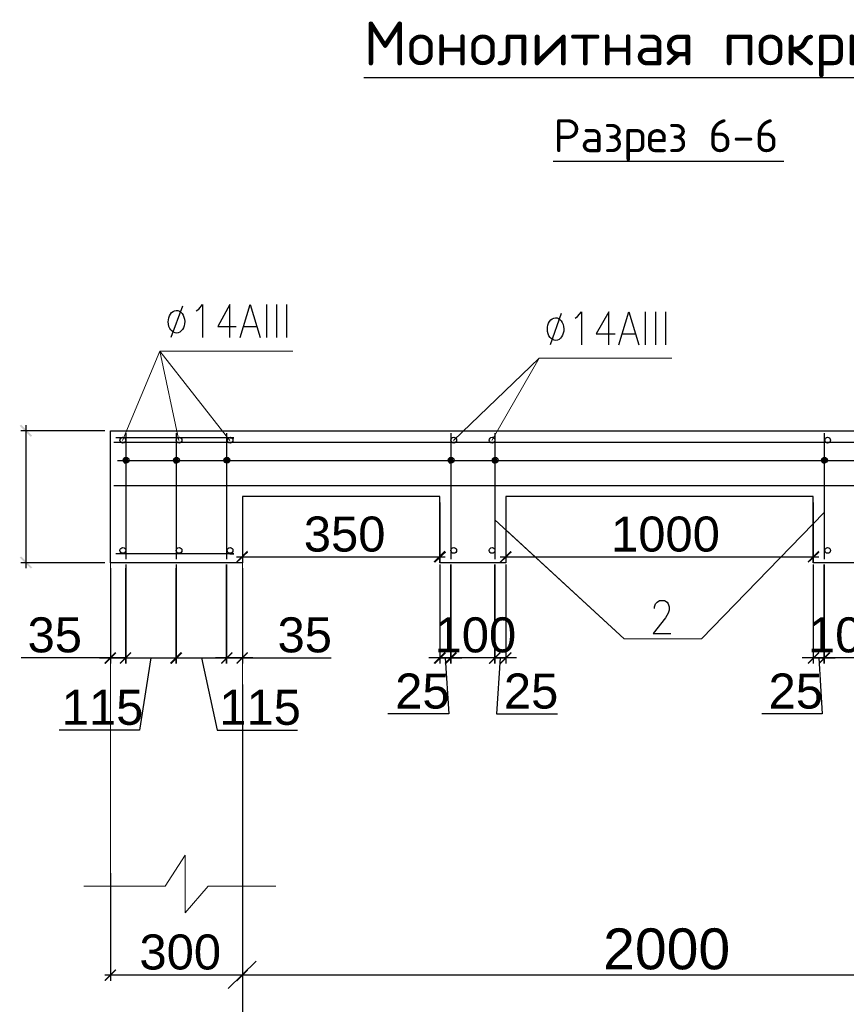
# Model space of a CAD drawing. Header units: millimetres. Extents: x -2765404 to 11272, y -239948 to 1313256.
# Tile 32 of 85: x -113923 to -106398, y -172026 to -163061. Entities that reach past the tile are written whole.
import ezdxf

# ---------------------------------------------------------------- set-up
doc = ezdxf.new("R2010")
doc.units = ezdxf.units.MM
doc.layers.add('PDF _.', color=7, linetype='Continuous', true_color=0x259400)
for name, color, linetype in [('PDF _0', 7, 'Continuous'), ('PDF _SHTAMP', 7, 'Continuous'), ('PDF _размер', 7, 'Continuous'), ('PDF _размеры', 1, 'Continuous'), ('PDF _Текст', 7, 'Continuous')]:
    doc.layers.add(name, color=color, linetype=linetype)
doc.styles.add('PDF Arial', font='arial.ttf')
doc.styles.add('PDF ISOCPEUR', font='isocpeur.ttf')

msp = doc.modelspace()

# ---------------------------------------------------------------- linework, layer by layer
at = {"layer": 'PDF _.', "color": 7, "lineweight": 0}
for points in [[(-112957, -167054.2), (-112971.3, -167054.2), (-112957, -167054.2)], [(-112957, -167097.2), (-112971.3, -167097.2), (-112957, -167097.2)], [(-112957, -167049.4), (-112961.7, -167049.4), (-112957, -167049.4)], [(-112498, -167092.5), (-112517.1, -167092.5), (-112498, -167092.5)], [(-112498, -167097.2), (-112512.3, -167097.2), (-112498, -167097.2)], [(-112498, -167049.4), (-112502.8, -167049.4), (-112498, -167049.4)], [(-112039, -167092.5), (-112058.2, -167092.5), (-112039, -167092.5)], [(-112039, -167054.2), (-112048.6, -167054.2), (-112039, -167054.2)], [(-112039, -167049.4), (-112043.8, -167049.4), (-112039, -167049.4)], [(-109997.6, -167059), (-110016.7, -167059), (-109997.6, -167059)], [(-109997.6, -167097.2), (-110011.9, -167097.2), (-109997.6, -167097.2)], [(-109997.6, -167049.4), (-110002.4, -167049.4), (-109997.6, -167049.4)], [(-109596, -167092.5), (-109619.9, -167092.5), (-109596, -167092.5)], [(-109596, -167059), (-109615.1, -167059), (-109596, -167059)], [(-109596, -167097.2), (-109610.3, -167097.2), (-109596, -167097.2)], [(-109596, -167049.4), (-109600.8, -167049.4), (-109596, -167049.4)], [(-106598.4, -167092.5), (-106617.5, -167092.5), (-106598.4, -167092.5)], [(-106598.4, -167097.2), (-106612.7, -167097.2), (-106598.4, -167097.2)], [(-106598.4, -167049.4), (-106603.2, -167049.4), (-106598.4, -167049.4)]]:
    msp.add_lwpolyline(points, dxfattribs=at)
at = {"layer": 'PDF _.', "color": 7, "transparency": 33554559}
for points in [[(-112980.9, -167068.6), (-112957, -167073.3), (-112985.6, -167073.3)], [(-112957, -167073.3), (-112985.6, -167073.3), (-112957, -167078.1)], [(-112985.6, -167073.3), (-112957, -167078.1), (-112980.9, -167078.1)], [(-112976.1, -167059), (-112957, -167063.8), (-112980.9, -167063.8)], [(-112957, -167063.8), (-112980.9, -167063.8), (-112957, -167068.6)], [(-112980.9, -167063.8), (-112957, -167068.6), (-112980.9, -167068.6)], [(-112980.9, -167068.6), (-112957, -167068.6), (-112957, -167068.6)], [(-112957, -167068.6), (-112957, -167068.6), (-112980.9, -167068.6)], [(-112957, -167068.6), (-112980.9, -167068.6), (-112957, -167073.3)], [(-112957, -167078.1), (-112980.9, -167078.1), (-112957, -167082.9)], [(-112980.9, -167078.1), (-112957, -167082.9), (-112980.9, -167082.9)], [(-112957, -167082.9), (-112980.9, -167082.9), (-112957, -167087.7)], [(-112980.9, -167082.9), (-112957, -167087.7), (-112980.9, -167087.7)], [(-112957, -167087.7), (-112980.9, -167087.7), (-112957, -167092.5)], [(-112980.9, -167087.7), (-112957, -167092.5), (-112976.1, -167092.5)], [(-112971.3, -167054.2), (-112957, -167054.2), (-112976.1, -167054.2)], [(-112957, -167054.2), (-112976.1, -167054.2), (-112957, -167059)], [(-112976.1, -167054.2), (-112957, -167059), (-112976.1, -167059)], [(-112957, -167059), (-112976.1, -167059), (-112957, -167063.8)], [(-112976.1, -167092.5), (-112957, -167092.5), (-112957, -167092.5)], [(-112957, -167092.5), (-112957, -167092.5), (-112976.1, -167092.5)], [(-112957, -167092.5), (-112976.1, -167092.5), (-112957, -167097.2)], [(-112976.1, -167092.5), (-112957, -167097.2), (-112971.3, -167097.2)], [(-112966.5, -167049.4), (-112957, -167054.2), (-112971.3, -167054.2)], [(-112971.3, -167097.2), (-112957, -167097.2), (-112966.5, -167097.2)], [(-112961.7, -167049.4), (-112957, -167049.4), (-112966.5, -167049.4)], [(-112957, -167049.4), (-112966.5, -167049.4), (-112957, -167054.2)], [(-112957, -167097.2), (-112966.5, -167097.2), (-112957, -167102)], [(-112966.5, -167097.2), (-112957, -167102), (-112961.7, -167102)], [(-112957, -167049.4), (-112961.7, -167049.4), (-112961.7, -167049.4)], [(-112961.7, -167102), (-112957, -167102), (-112957, -167102)], [(-112957, -167049.4), (-112952.2, -167049.4), (-112952.2, -167049.4)], [(-112947.4, -167049.4), (-112947.4, -167049.4), (-112957, -167049.4)], [(-112947.4, -167049.4), (-112957, -167049.4), (-112952.2, -167049.4)], [(-112947.4, -167049.4), (-112957, -167049.4), (-112942.6, -167054.2)], [(-112957, -167049.4), (-112942.6, -167054.2), (-112957, -167054.2)], [(-112957, -167054.2), (-112942.6, -167054.2), (-112942.6, -167054.2)], [(-112942.6, -167054.2), (-112942.6, -167054.2), (-112957, -167054.2)], [(-112942.6, -167054.2), (-112957, -167054.2), (-112937.8, -167059)], [(-112957, -167054.2), (-112937.8, -167059), (-112957, -167059)], [(-112937.8, -167059), (-112957, -167059), (-112937.8, -167063.8)], [(-112957, -167059), (-112937.8, -167063.8), (-112957, -167063.8)], [(-112937.8, -167063.8), (-112957, -167063.8), (-112933.1, -167068.6)], [(-112957, -167063.8), (-112933.1, -167068.6), (-112957, -167068.6)], [(-112957, -167068.6), (-112933.1, -167068.6), (-112933.1, -167068.6)], [(-112933.1, -167068.6), (-112933.1, -167068.6), (-112957, -167068.6)], [(-112933.1, -167068.6), (-112957, -167068.6), (-112933.1, -167073.3)], [(-112957, -167068.6), (-112933.1, -167073.3), (-112957, -167073.3)], [(-112933.1, -167073.3), (-112957, -167073.3), (-112933.1, -167078.1)], [(-112957, -167073.3), (-112933.1, -167078.1), (-112957, -167078.1)], [(-112933.1, -167078.1), (-112957, -167078.1), (-112933.1, -167082.9)], [(-112957, -167078.1), (-112933.1, -167082.9), (-112957, -167082.9)], [(-112933.1, -167082.9), (-112957, -167082.9), (-112937.8, -167087.7)], [(-112957, -167082.9), (-112937.8, -167087.7), (-112957, -167087.7)], [(-112937.8, -167087.7), (-112957, -167087.7), (-112937.8, -167092.5)], [(-112957, -167087.7), (-112937.8, -167092.5), (-112957, -167092.5)], [(-112942.6, -167092.5), (-112942.6, -167092.5), (-112957, -167092.5)], [(-112942.6, -167092.5), (-112957, -167092.5), (-112937.8, -167092.5)], [(-112942.6, -167092.5), (-112957, -167092.5), (-112942.6, -167097.2)], [(-112957, -167092.5), (-112942.6, -167097.2), (-112957, -167097.2)], [(-112947.4, -167097.2), (-112947.4, -167097.2), (-112957, -167097.2)], [(-112947.4, -167097.2), (-112957, -167097.2), (-112942.6, -167097.2)], [(-112947.4, -167097.2), (-112957, -167097.2), (-112952.2, -167102)], [(-112957, -167097.2), (-112952.2, -167102), (-112957, -167102)], [(-112957, -167102), (-112952.2, -167102), (-112952.2, -167102)], [(-112517.1, -167059), (-112498, -167063.8), (-112521.9, -167063.8)], [(-112498, -167063.8), (-112521.9, -167063.8), (-112498, -167068.6)], [(-112521.9, -167063.8), (-112498, -167068.6), (-112521.9, -167068.6)], [(-112521.9, -167068.6), (-112498, -167068.6), (-112498, -167068.6)], [(-112498, -167068.6), (-112498, -167068.6), (-112521.9, -167068.6)], [(-112498, -167068.6), (-112521.9, -167068.6), (-112498, -167073.3)], [(-112521.9, -167068.6), (-112498, -167073.3), (-112521.9, -167073.3)], [(-112498, -167073.3), (-112521.9, -167073.3), (-112498, -167078.1)], [(-112521.9, -167073.3), (-112498, -167078.1), (-112521.9, -167078.1)], [(-112498, -167078.1), (-112521.9, -167078.1), (-112498, -167082.9)], [(-112521.9, -167078.1), (-112498, -167082.9), (-112521.9, -167082.9)], [(-112498, -167082.9), (-112521.9, -167082.9), (-112498, -167087.7)], [(-112521.9, -167082.9), (-112498, -167087.7), (-112521.9, -167087.7)], [(-112498, -167087.7), (-112521.9, -167087.7), (-112498, -167092.5)], [(-112521.9, -167087.7), (-112498, -167092.5), (-112517.1, -167092.5)], [(-112512.3, -167054.2), (-112498, -167059), (-112517.1, -167059)], [(-112517.1, -167059), (-112498, -167059), (-112498, -167059)], [(-112498, -167059), (-112498, -167059), (-112517.1, -167059)], [(-112498, -167059), (-112517.1, -167059), (-112498, -167063.8)], [(-112517.1, -167092.5), (-112498, -167092.5), (-112512.3, -167092.5)], [(-112507.6, -167049.4), (-112498, -167054.2), (-112512.3, -167054.2)], [(-112498, -167054.2), (-112512.3, -167054.2), (-112498, -167059)], [(-112498, -167092.5), (-112512.3, -167092.5), (-112498, -167097.2)], [(-112512.3, -167092.5), (-112498, -167097.2), (-112512.3, -167097.2)], [(-112512.3, -167097.2), (-112498, -167097.2), (-112507.6, -167097.2)], [(-112502.8, -167049.4), (-112498, -167049.4), (-112507.6, -167049.4)], [(-112498, -167049.4), (-112507.6, -167049.4), (-112498, -167054.2)], [(-112498, -167097.2), (-112507.6, -167097.2), (-112498, -167102)], [(-112507.6, -167097.2), (-112498, -167102), (-112502.8, -167102)], [(-112498, -167049.4), (-112502.8, -167049.4), (-112502.8, -167049.4)], [(-112502.8, -167049.4), (-112498, -167049.4), (-112498, -167049.4)], [(-112498, -167049.4), (-112498, -167049.4), (-112502.8, -167049.4)], [(-112502.8, -167102), (-112498, -167102), (-112498, -167102)], [(-112498, -167049.4), (-112493.2, -167049.4), (-112493.2, -167049.4)], [(-112488.4, -167049.4), (-112488.4, -167049.4), (-112498, -167049.4)], [(-112488.4, -167049.4), (-112498, -167049.4), (-112493.2, -167049.4)], [(-112488.4, -167049.4), (-112498, -167049.4), (-112483.7, -167054.2)], [(-112498, -167049.4), (-112483.7, -167054.2), (-112498, -167054.2)], [(-112498, -167054.2), (-112483.7, -167054.2), (-112483.7, -167054.2)], [(-112483.7, -167054.2), (-112483.7, -167054.2), (-112498, -167054.2)], [(-112483.7, -167054.2), (-112498, -167054.2), (-112478.9, -167059)], [(-112498, -167054.2), (-112478.9, -167059), (-112498, -167059)], [(-112478.9, -167059), (-112498, -167059), (-112474.1, -167063.8)], [(-112498, -167059), (-112474.1, -167063.8), (-112498, -167063.8)], [(-112474.1, -167063.8), (-112498, -167063.8), (-112474.1, -167068.6)], [(-112498, -167063.8), (-112474.1, -167068.6), (-112498, -167068.6)], [(-112498, -167068.6), (-112474.1, -167068.6), (-112474.1, -167068.6)], [(-112474.1, -167068.6), (-112474.1, -167068.6), (-112498, -167068.6)], [(-112474.1, -167068.6), (-112498, -167068.6), (-112474.1, -167073.3)], [(-112498, -167068.6), (-112474.1, -167073.3), (-112498, -167073.3)], [(-112474.1, -167073.3), (-112498, -167073.3), (-112474.1, -167078.1)], [(-112498, -167073.3), (-112474.1, -167078.1), (-112498, -167078.1)], [(-112474.1, -167078.1), (-112498, -167078.1), (-112474.1, -167082.9)], [(-112498, -167078.1), (-112474.1, -167082.9), (-112498, -167082.9)], [(-112474.1, -167082.9), (-112498, -167082.9), (-112474.1, -167087.7)], [(-112498, -167082.9), (-112474.1, -167087.7), (-112498, -167087.7)], [(-112474.1, -167087.7), (-112498, -167087.7), (-112478.9, -167092.5)], [(-112498, -167087.7), (-112478.9, -167092.5), (-112498, -167092.5)], [(-112483.7, -167092.5), (-112483.7, -167092.5), (-112498, -167092.5)], [(-112483.7, -167092.5), (-112498, -167092.5), (-112478.9, -167092.5)], [(-112483.7, -167092.5), (-112498, -167092.5), (-112483.7, -167097.2)], [(-112498, -167092.5), (-112483.7, -167097.2), (-112498, -167097.2)], [(-112488.4, -167097.2), (-112488.4, -167097.2), (-112498, -167097.2)], [(-112488.4, -167097.2), (-112498, -167097.2), (-112483.7, -167097.2)], [(-112493.2, -167102), (-112498, -167102), (-112498, -167097.2)], [(-112498, -167097.2), (-112488.4, -167097.2), (-112493.2, -167102)], [(-112493.2, -167102), (-112493.2, -167102), (-112498, -167102)], [(-112058.2, -167063.8), (-112039, -167068.6), (-112062.9, -167068.6)], [(-112062.9, -167068.6), (-112039, -167068.6), (-112039, -167068.6)], [(-112039, -167068.6), (-112039, -167068.6), (-112062.9, -167068.6)], [(-112039, -167068.6), (-112062.9, -167068.6), (-112039, -167073.3)], [(-112062.9, -167068.6), (-112039, -167073.3), (-112062.9, -167073.3)], [(-112039, -167073.3), (-112062.9, -167073.3), (-112039, -167078.1)], [(-112062.9, -167073.3), (-112039, -167078.1), (-112062.9, -167078.1)], [(-112039, -167078.1), (-112062.9, -167078.1), (-112039, -167082.9)], [(-112062.9, -167078.1), (-112039, -167082.9), (-112062.9, -167082.9)], [(-112039, -167082.9), (-112062.9, -167082.9), (-112039, -167087.7)], [(-112062.9, -167082.9), (-112039, -167087.7), (-112058.2, -167087.7)], [(-112053.4, -167054.2), (-112039, -167059), (-112058.2, -167059)], [(-112039, -167059), (-112058.2, -167059), (-112039, -167063.8)], [(-112058.2, -167059), (-112039, -167063.8), (-112058.2, -167063.8)], [(-112039, -167063.8), (-112058.2, -167063.8), (-112039, -167068.6)], [(-112039, -167087.7), (-112058.2, -167087.7), (-112039, -167092.5)], [(-112058.2, -167087.7), (-112039, -167092.5), (-112058.2, -167092.5)], [(-112058.2, -167092.5), (-112039, -167092.5), (-112053.4, -167092.5)], [(-112048.6, -167054.2), (-112039, -167054.2), (-112053.4, -167054.2)], [(-112039, -167054.2), (-112053.4, -167054.2), (-112039, -167059)], [(-112039, -167092.5), (-112053.4, -167092.5), (-112039, -167097.2)], [(-112053.4, -167092.5), (-112039, -167097.2), (-112048.6, -167097.2)], [(-112043.8, -167049.4), (-112039, -167049.4), (-112048.6, -167049.4)], [(-112039, -167049.4), (-112048.6, -167049.4), (-112039, -167054.2)], [(-112048.6, -167049.4), (-112039, -167054.2), (-112048.6, -167054.2)], [(-112048.6, -167097.2), (-112039, -167097.2), (-112039, -167097.2)], [(-112039, -167097.2), (-112039, -167097.2), (-112048.6, -167097.2)], [(-112039, -167097.2), (-112048.6, -167097.2), (-112039, -167102)], [(-112048.6, -167097.2), (-112039, -167102), (-112043.8, -167102)], [(-112039, -167049.4), (-112043.8, -167049.4), (-112043.8, -167049.4)], [(-112043.8, -167102), (-112039, -167102), (-112039, -167102)], [(-112039, -167049.4), (-112034.3, -167049.4), (-112034.3, -167049.4)], [(-112029.5, -167049.4), (-112029.5, -167049.4), (-112039, -167049.4)], [(-112029.5, -167049.4), (-112039, -167049.4), (-112034.3, -167049.4)], [(-112029.5, -167049.4), (-112039, -167049.4), (-112024.7, -167054.2)], [(-112039, -167049.4), (-112024.7, -167054.2), (-112039, -167054.2)], [(-112019.9, -167054.2), (-112019.9, -167054.2), (-112039, -167054.2)], [(-112019.9, -167054.2), (-112039, -167054.2), (-112024.7, -167054.2)], [(-112019.9, -167054.2), (-112039, -167054.2), (-112019.9, -167059)], [(-112039, -167054.2), (-112019.9, -167059), (-112039, -167059)], [(-112019.9, -167059), (-112039, -167059), (-112015.1, -167063.8)], [(-112039, -167059), (-112015.1, -167063.8), (-112039, -167063.8)], [(-112015.1, -167063.8), (-112039, -167063.8), (-112015.1, -167068.6)], [(-112039, -167063.8), (-112015.1, -167068.6), (-112039, -167068.6)], [(-112010.3, -167068.6), (-112010.3, -167068.6), (-112039, -167068.6)], [(-112010.3, -167068.6), (-112039, -167068.6), (-112015.1, -167068.6)], [(-112010.3, -167068.6), (-112039, -167068.6), (-112010.3, -167073.3)], [(-112039, -167068.6), (-112010.3, -167073.3), (-112039, -167073.3)], [(-112010.3, -167073.3), (-112039, -167073.3), (-112010.3, -167078.1)], [(-112039, -167073.3), (-112010.3, -167078.1), (-112039, -167078.1)], [(-112010.3, -167078.1), (-112039, -167078.1), (-112015.1, -167082.9)], [(-112039, -167078.1), (-112015.1, -167082.9), (-112039, -167082.9)], [(-112015.1, -167082.9), (-112039, -167082.9), (-112015.1, -167087.7)], [(-112039, -167082.9), (-112015.1, -167087.7), (-112039, -167087.7)], [(-112015.1, -167087.7), (-112039, -167087.7), (-112019.9, -167092.5)], [(-112039, -167087.7), (-112019.9, -167092.5), (-112039, -167092.5)], [(-112039, -167092.5), (-112019.9, -167092.5), (-112019.9, -167092.5)], [(-112019.9, -167092.5), (-112019.9, -167092.5), (-112039, -167092.5)], [(-112019.9, -167092.5), (-112039, -167092.5), (-112024.7, -167097.2)], [(-112039, -167092.5), (-112024.7, -167097.2), (-112039, -167097.2)], [(-112029.5, -167097.2), (-112029.5, -167097.2), (-112039, -167097.2)], [(-112029.5, -167097.2), (-112039, -167097.2), (-112024.7, -167097.2)], [(-112029.5, -167097.2), (-112039, -167097.2), (-112034.3, -167102)], [(-112039, -167097.2), (-112034.3, -167102), (-112039, -167102)], [(-112039, -167102), (-112034.3, -167102), (-112034.3, -167102)], [(-110016.7, -167059), (-109997.6, -167059), (-110021.5, -167059)], [(-109997.6, -167059), (-110021.5, -167059), (-109997.6, -167063.8)], [(-110021.5, -167059), (-109997.6, -167063.8), (-110021.5, -167063.8)], [(-109997.6, -167063.8), (-110021.5, -167063.8), (-109997.6, -167068.6)], [(-110021.5, -167063.8), (-109997.6, -167068.6), (-110021.5, -167068.6)], [(-110021.5, -167068.6), (-109997.6, -167068.6), (-109997.6, -167068.6)], [(-109997.6, -167068.6), (-109997.6, -167068.6), (-110021.5, -167068.6)], [(-109997.6, -167068.6), (-110021.5, -167068.6), (-109997.6, -167073.3)], [(-110021.5, -167068.6), (-109997.6, -167073.3), (-110021.5, -167073.3)], [(-109997.6, -167073.3), (-110021.5, -167073.3), (-109997.6, -167078.1)], [(-110021.5, -167073.3), (-109997.6, -167078.1), (-110021.5, -167078.1)], [(-109997.6, -167078.1), (-110021.5, -167078.1), (-109997.6, -167082.9)], [(-110021.5, -167078.1), (-109997.6, -167082.9), (-110021.5, -167082.9)], [(-109997.6, -167082.9), (-110021.5, -167082.9), (-109997.6, -167087.7)], [(-110021.5, -167082.9), (-109997.6, -167087.7), (-110021.5, -167087.7)], [(-109997.6, -167087.7), (-110021.5, -167087.7), (-109997.6, -167092.5)], [(-110021.5, -167087.7), (-109997.6, -167092.5), (-110016.7, -167092.5)], [(-110011.9, -167054.2), (-109997.6, -167059), (-110016.7, -167059)], [(-110016.7, -167092.5), (-109997.6, -167092.5), (-109997.6, -167092.5)], [(-109997.6, -167092.5), (-109997.6, -167092.5), (-110016.7, -167092.5)], [(-109997.6, -167092.5), (-110016.7, -167092.5), (-109997.6, -167097.2)], [(-110016.7, -167092.5), (-109997.6, -167097.2), (-110011.9, -167097.2)], [(-110007.2, -167049.4), (-109997.6, -167054.2), (-110011.9, -167054.2)], [(-109997.6, -167054.2), (-110011.9, -167054.2), (-109997.6, -167059)], [(-110011.9, -167097.2), (-109997.6, -167097.2), (-110007.2, -167097.2)], [(-110002.4, -167049.4), (-109997.6, -167049.4), (-110007.2, -167049.4)], [(-109997.6, -167049.4), (-110007.2, -167049.4), (-109997.6, -167054.2)], [(-109997.6, -167097.2), (-110007.2, -167097.2), (-109997.6, -167102)], [(-110007.2, -167097.2), (-109997.6, -167102), (-110002.4, -167102)], [(-109997.6, -167049.4), (-110002.4, -167049.4), (-110002.4, -167049.4)], [(-110002.4, -167049.4), (-109997.6, -167049.4), (-109997.6, -167049.4)], [(-109997.6, -167049.4), (-109997.6, -167049.4), (-110002.4, -167049.4)], [(-110002.4, -167102), (-109997.6, -167102), (-109997.6, -167102)], [(-109997.6, -167049.4), (-109992.8, -167049.4), (-109992.8, -167049.4)], [(-109988, -167049.4), (-109988, -167049.4), (-109997.6, -167049.4)], [(-109988, -167049.4), (-109997.6, -167049.4), (-109992.8, -167049.4)], [(-109988, -167049.4), (-109997.6, -167049.4), (-109983.3, -167054.2)], [(-109997.6, -167049.4), (-109983.3, -167054.2), (-109997.6, -167054.2)], [(-109997.6, -167054.2), (-109983.3, -167054.2), (-109983.3, -167054.2)], [(-109983.3, -167054.2), (-109983.3, -167054.2), (-109997.6, -167054.2)], [(-109983.3, -167054.2), (-109997.6, -167054.2), (-109978.5, -167059)], [(-109997.6, -167054.2), (-109978.5, -167059), (-109997.6, -167059)], [(-109978.5, -167059), (-109997.6, -167059), (-109973.7, -167063.8)], [(-109997.6, -167059), (-109973.7, -167063.8), (-109997.6, -167063.8)], [(-109973.7, -167063.8), (-109997.6, -167063.8), (-109973.7, -167068.6)], [(-109997.6, -167063.8), (-109973.7, -167068.6), (-109997.6, -167068.6)], [(-109997.6, -167068.6), (-109973.7, -167068.6), (-109973.7, -167068.6)], [(-109973.7, -167068.6), (-109973.7, -167068.6), (-109997.6, -167068.6)], [(-109973.7, -167068.6), (-109997.6, -167068.6), (-109973.7, -167073.3)], [(-109997.6, -167068.6), (-109973.7, -167073.3), (-109997.6, -167073.3)], [(-109973.7, -167073.3), (-109997.6, -167073.3), (-109973.7, -167078.1)], [(-109997.6, -167073.3), (-109973.7, -167078.1), (-109997.6, -167078.1)], [(-109973.7, -167078.1), (-109997.6, -167078.1), (-109973.7, -167082.9)], [(-109997.6, -167078.1), (-109973.7, -167082.9), (-109997.6, -167082.9)], [(-109973.7, -167082.9), (-109997.6, -167082.9), (-109973.7, -167087.7)], [(-109997.6, -167082.9), (-109973.7, -167087.7), (-109997.6, -167087.7)], [(-109973.7, -167087.7), (-109997.6, -167087.7), (-109978.5, -167092.5)], [(-109997.6, -167087.7), (-109978.5, -167092.5), (-109997.6, -167092.5)], [(-109983.3, -167092.5), (-109983.3, -167092.5), (-109997.6, -167092.5)], [(-109983.3, -167092.5), (-109997.6, -167092.5), (-109978.5, -167092.5)], [(-109983.3, -167092.5), (-109997.6, -167092.5), (-109983.3, -167097.2)], [(-109997.6, -167092.5), (-109983.3, -167097.2), (-109997.6, -167097.2)], [(-109988, -167097.2), (-109988, -167097.2), (-109997.6, -167097.2)], [(-109988, -167097.2), (-109997.6, -167097.2), (-109983.3, -167097.2)], [(-109992.8, -167102), (-109997.6, -167102), (-109997.6, -167097.2)], [(-109997.6, -167097.2), (-109988, -167097.2), (-109992.8, -167102)], [(-109992.8, -167102), (-109992.8, -167102), (-109997.6, -167102)], [(-109619.9, -167063.8), (-109596, -167068.6), (-109624.7, -167068.6)], [(-109624.7, -167068.6), (-109596, -167068.6), (-109596, -167068.6)], [(-109596, -167068.6), (-109596, -167068.6), (-109624.7, -167068.6)], [(-109596, -167068.6), (-109624.7, -167068.6), (-109596, -167073.3)], [(-109624.7, -167068.6), (-109596, -167073.3), (-109624.7, -167073.3)], [(-109596, -167073.3), (-109624.7, -167073.3), (-109596, -167078.1)], [(-109624.7, -167073.3), (-109596, -167078.1), (-109624.7, -167078.1)], [(-109596, -167078.1), (-109624.7, -167078.1), (-109596, -167082.9)], [(-109624.7, -167078.1), (-109596, -167082.9), (-109619.9, -167082.9)], [(-109615.1, -167059), (-109596, -167059), (-109619.9, -167059)], [(-109596, -167059), (-109619.9, -167059), (-109596, -167063.8)], [(-109619.9, -167059), (-109596, -167063.8), (-109619.9, -167063.8)], [(-109596, -167063.8), (-109619.9, -167063.8), (-109596, -167068.6)], [(-109596, -167082.9), (-109619.9, -167082.9), (-109596, -167087.7)], [(-109619.9, -167082.9), (-109596, -167087.7), (-109619.9, -167087.7)], [(-109596, -167087.7), (-109619.9, -167087.7), (-109596, -167092.5)], [(-109619.9, -167087.7), (-109596, -167092.5), (-109619.9, -167092.5)], [(-109619.9, -167092.5), (-109596, -167092.5), (-109615.1, -167092.5)], [(-109610.3, -167054.2), (-109596, -167059), (-109615.1, -167059)], [(-109596, -167092.5), (-109615.1, -167092.5), (-109596, -167097.2)], [(-109615.1, -167092.5), (-109596, -167097.2), (-109610.3, -167097.2)], [(-109605.6, -167049.4), (-109596, -167054.2), (-109610.3, -167054.2)], [(-109596, -167054.2), (-109610.3, -167054.2), (-109596, -167059)], [(-109610.3, -167097.2), (-109596, -167097.2), (-109605.6, -167097.2)], [(-109600.8, -167049.4), (-109596, -167049.4), (-109605.6, -167049.4)], [(-109596, -167049.4), (-109605.6, -167049.4), (-109596, -167054.2)], [(-109596, -167097.2), (-109605.6, -167097.2), (-109596, -167102)], [(-109605.6, -167097.2), (-109596, -167102), (-109600.8, -167102)], [(-109596, -167049.4), (-109600.8, -167049.4), (-109600.8, -167049.4)], [(-109600.8, -167049.4), (-109596, -167049.4), (-109596, -167049.4)], [(-109596, -167049.4), (-109596, -167049.4), (-109600.8, -167049.4)], [(-109600.8, -167102), (-109596, -167102), (-109596, -167102)], [(-109596, -167049.4), (-109591.2, -167049.4), (-109591.2, -167049.4)], [(-109596, -167049.4), (-109591.2, -167049.4), (-109591.2, -167049.4)], [(-109591.2, -167049.4), (-109591.2, -167049.4), (-109596, -167049.4)], [(-109591.2, -167049.4), (-109596, -167049.4), (-109586.4, -167054.2)], [(-109596, -167049.4), (-109586.4, -167054.2), (-109596, -167054.2)], [(-109581.7, -167054.2), (-109581.7, -167054.2), (-109596, -167054.2)], [(-109581.7, -167054.2), (-109596, -167054.2), (-109586.4, -167054.2)], [(-109581.7, -167054.2), (-109596, -167054.2), (-109576.9, -167059)], [(-109596, -167054.2), (-109576.9, -167059), (-109596, -167059)], [(-109576.9, -167059), (-109596, -167059), (-109576.9, -167063.8)], [(-109596, -167059), (-109576.9, -167063.8), (-109596, -167063.8)], [(-109576.9, -167063.8), (-109596, -167063.8), (-109572.1, -167068.6)], [(-109596, -167063.8), (-109572.1, -167068.6), (-109596, -167068.6)], [(-109596, -167068.6), (-109572.1, -167068.6), (-109572.1, -167068.6)], [(-109572.1, -167068.6), (-109572.1, -167068.6), (-109596, -167068.6)], [(-109572.1, -167068.6), (-109596, -167068.6), (-109572.1, -167073.3)], [(-109596, -167068.6), (-109572.1, -167073.3), (-109596, -167073.3)], [(-109572.1, -167073.3), (-109596, -167073.3), (-109572.1, -167078.1)], [(-109596, -167073.3), (-109572.1, -167078.1), (-109596, -167078.1)], [(-109572.1, -167078.1), (-109596, -167078.1), (-109572.1, -167082.9)], [(-109596, -167078.1), (-109572.1, -167082.9), (-109596, -167082.9)], [(-109572.1, -167082.9), (-109596, -167082.9), (-109576.9, -167087.7)], [(-109596, -167082.9), (-109576.9, -167087.7), (-109596, -167087.7)], [(-109576.9, -167087.7), (-109596, -167087.7), (-109576.9, -167092.5)], [(-109596, -167087.7), (-109576.9, -167092.5), (-109596, -167092.5)], [(-109581.7, -167092.5), (-109581.7, -167092.5), (-109596, -167092.5)], [(-109581.7, -167092.5), (-109596, -167092.5), (-109576.9, -167092.5)], [(-109581.7, -167092.5), (-109596, -167092.5), (-109586.4, -167097.2)], [(-109596, -167092.5), (-109586.4, -167097.2), (-109596, -167097.2)], [(-109591.2, -167097.2), (-109591.2, -167097.2), (-109596, -167097.2)], [(-109591.2, -167097.2), (-109596, -167097.2), (-109586.4, -167097.2)], [(-109591.2, -167102), (-109596, -167102), (-109596, -167097.2)], [(-109596, -167097.2), (-109591.2, -167097.2), (-109591.2, -167102)], [(-109591.2, -167102), (-109591.2, -167102), (-109596, -167102)], [(-106617.5, -167059), (-106598.4, -167063.8), (-106622.3, -167063.8)], [(-106598.4, -167063.8), (-106622.3, -167063.8), (-106598.4, -167068.6)], [(-106622.3, -167063.8), (-106598.4, -167068.6), (-106622.3, -167068.6)], [(-106622.3, -167068.6), (-106598.4, -167068.6), (-106598.4, -167068.6)], [(-106598.4, -167068.6), (-106598.4, -167068.6), (-106622.3, -167068.6)], [(-106598.4, -167068.6), (-106622.3, -167068.6), (-106598.4, -167073.3)], [(-106622.3, -167068.6), (-106598.4, -167073.3), (-106622.3, -167073.3)], [(-106598.4, -167073.3), (-106622.3, -167073.3), (-106598.4, -167078.1)], [(-106622.3, -167073.3), (-106598.4, -167078.1), (-106622.3, -167078.1)], [(-106598.4, -167078.1), (-106622.3, -167078.1), (-106598.4, -167082.9)], [(-106622.3, -167078.1), (-106598.4, -167082.9), (-106622.3, -167082.9)], [(-106598.4, -167082.9), (-106622.3, -167082.9), (-106598.4, -167087.7)], [(-106622.3, -167082.9), (-106598.4, -167087.7), (-106622.3, -167087.7)], [(-106598.4, -167087.7), (-106622.3, -167087.7), (-106598.4, -167092.5)], [(-106622.3, -167087.7), (-106598.4, -167092.5), (-106617.5, -167092.5)], [(-106612.7, -167054.2), (-106598.4, -167059), (-106617.5, -167059)], [(-106617.5, -167059), (-106598.4, -167059), (-106598.4, -167059)], [(-106598.4, -167059), (-106598.4, -167059), (-106617.5, -167059)], [(-106598.4, -167059), (-106617.5, -167059), (-106598.4, -167063.8)], [(-106617.5, -167092.5), (-106598.4, -167092.5), (-106612.7, -167092.5)], [(-106608, -167049.4), (-106598.4, -167054.2), (-106612.7, -167054.2)], [(-106598.4, -167054.2), (-106612.7, -167054.2), (-106598.4, -167059)], [(-106598.4, -167092.5), (-106612.7, -167092.5), (-106598.4, -167097.2)], [(-106612.7, -167092.5), (-106598.4, -167097.2), (-106612.7, -167097.2)], [(-106612.7, -167097.2), (-106598.4, -167097.2), (-106608, -167097.2)], [(-106603.2, -167049.4), (-106598.4, -167049.4), (-106608, -167049.4)], [(-106598.4, -167049.4), (-106608, -167049.4), (-106598.4, -167054.2)], [(-106598.4, -167097.2), (-106608, -167097.2), (-106598.4, -167102)], [(-106608, -167097.2), (-106598.4, -167102), (-106603.2, -167102)], [(-106598.4, -167049.4), (-106603.2, -167049.4), (-106603.2, -167049.4)], [(-106603.2, -167049.4), (-106598.4, -167049.4), (-106598.4, -167049.4)], [(-106598.4, -167049.4), (-106598.4, -167049.4), (-106603.2, -167049.4)], [(-106603.2, -167102), (-106598.4, -167102), (-106598.4, -167102)], [(-106598.4, -167049.4), (-106593.6, -167049.4), (-106593.6, -167049.4)], [(-106588.8, -167049.4), (-106588.8, -167049.4), (-106598.4, -167049.4)], [(-106588.8, -167049.4), (-106598.4, -167049.4), (-106593.6, -167049.4)], [(-106588.8, -167049.4), (-106598.4, -167049.4), (-106584.1, -167054.2)], [(-106598.4, -167049.4), (-106584.1, -167054.2), (-106598.4, -167054.2)], [(-106579.3, -167054.2), (-106579.3, -167054.2), (-106598.4, -167054.2)], [(-106579.3, -167054.2), (-106598.4, -167054.2), (-106584.1, -167054.2)], [(-106579.3, -167054.2), (-106598.4, -167054.2), (-106579.3, -167059)], [(-106598.4, -167054.2), (-106579.3, -167059), (-106598.4, -167059)], [(-106579.3, -167059), (-106598.4, -167059), (-106574.5, -167063.8)], [(-106598.4, -167059), (-106574.5, -167063.8), (-106598.4, -167063.8)], [(-106574.5, -167063.8), (-106598.4, -167063.8), (-106574.5, -167068.6)], [(-106598.4, -167063.8), (-106574.5, -167068.6), (-106598.4, -167068.6)], [(-106598.4, -167068.6), (-106574.5, -167068.6), (-106574.5, -167068.6)], [(-106574.5, -167068.6), (-106574.5, -167068.6), (-106598.4, -167068.6)], [(-106574.5, -167068.6), (-106598.4, -167068.6), (-106569.7, -167073.3)], [(-106598.4, -167068.6), (-106569.7, -167073.3), (-106598.4, -167073.3)], [(-106569.7, -167073.3), (-106598.4, -167073.3), (-106574.5, -167078.1)], [(-106598.4, -167073.3), (-106574.5, -167078.1), (-106598.4, -167078.1)], [(-106574.5, -167078.1), (-106598.4, -167078.1), (-106574.5, -167082.9)], [(-106598.4, -167078.1), (-106574.5, -167082.9), (-106598.4, -167082.9)], [(-106574.5, -167082.9), (-106598.4, -167082.9), (-106574.5, -167087.7)], [(-106598.4, -167082.9), (-106574.5, -167087.7), (-106598.4, -167087.7)], [(-106574.5, -167087.7), (-106598.4, -167087.7), (-106579.3, -167092.5)], [(-106598.4, -167087.7), (-106579.3, -167092.5), (-106598.4, -167092.5)], [(-106598.4, -167092.5), (-106579.3, -167092.5), (-106579.3, -167092.5)], [(-106579.3, -167092.5), (-106579.3, -167092.5), (-106598.4, -167092.5)], [(-106579.3, -167092.5), (-106598.4, -167092.5), (-106584.1, -167097.2)], [(-106598.4, -167092.5), (-106584.1, -167097.2), (-106598.4, -167097.2)], [(-106588.8, -167097.2), (-106588.8, -167097.2), (-106598.4, -167097.2)], [(-106588.8, -167097.2), (-106598.4, -167097.2), (-106584.1, -167097.2)], [(-106593.6, -167102), (-106598.4, -167102), (-106598.4, -167097.2)], [(-106598.4, -167097.2), (-106588.8, -167097.2), (-106593.6, -167102)], [(-106593.6, -167102), (-106593.6, -167102), (-106598.4, -167102)]]:
    msp.add_solid(points, dxfattribs=at)
at = {"layer": 'PDF _0', "lineweight": 25}
for points in [[(-110791.2, -163588.1), (-105192.8, -163588.1)], [(-109065.3, -164348.2), (-107597.6, -164348.2), (-106966.5, -164348.2)], [(-113865.3, -168053.4), (-113865.3, -166753)], [(-113148.2, -166805.6), (-113913.1, -166805.6)], [(-112957, -166824.7), (-112957, -167972.1)], [(-112498, -166824.7), (-112498, -167972.1)], [(-112039, -166824.7), (-112039, -167972.1)], [(-109997.6, -166824.7), (-109997.6, -167972.1)], [(-109596, -166824.7), (-109596, -167972.1)], [(-106598.4, -166824.7), (-106598.4, -167972.1)], [(-112010.3, -166867.8), (-111972.1, -166867.8), (-113047.8, -166867.8)], [(-113033.5, -167073.3), (-101444.6, -167073.3)], [(-111895.6, -167455.8), (-111895.6, -168000.8)], [(-110098, -167455.8), (-110098, -168000.8)], [(-109495.6, -167455.8), (-109495.6, -168000.8)], [(-106698.8, -167455.8), (-106698.8, -168000.8)], [(-113148.2, -168005.6), (-113913.1, -168005.6)], [(-112010.3, -167924.3), (-111972.1, -167924.3), (-113047.8, -167924.3)], [(-111948.2, -167953), (-110050.2, -167953)], [(-109548.2, -167953), (-106646.2, -167953)], [(-113095.6, -168053.4), (-113095.6, -168923.5)], [(-112957, -168019.9), (-112957, -168923.5), (-112957, -168053.4)], [(-112498, -168019.9), (-112498, -168923.5), (-112498, -168053.4)], [(-111895.6, -168053.4), (-111895.6, -168923.5)], [(-110098, -168019.9), (-110098, -168923.5)], [(-109495.6, -168019.9), (-109495.6, -168923.5)], [(-106698.8, -168019.9), (-106698.8, -168923.5)], [(-113196, -168870.9), (-113095.6, -168870.9), (-113908.4, -168870.9)], [(-112727.5, -168870.9), (-112832.7, -169530.7), (-113564.1, -169530.7)], [(-112957, -168870.9), (-113095.6, -168870.9), (-112957, -168870.9)], [(-113009.6, -168870.9), (-112450.2, -168870.9)], [(-112957, -168870.9), (-112856.6, -168870.9)], [(-112545.8, -168870.9), (-111986.4, -168870.9)], [(-112268.5, -168870.9), (-112125.1, -169530.7), (-111393.6, -169530.7)], [(-112039, -168870.9), (-112139.4, -168870.9)], [(-112039, -168870.9), (-111895.6, -168870.9), (-112039, -168870.9)], [(-111800, -168870.9), (-111895.6, -168870.9), (-111087.6, -168870.9)], [(-110050.2, -168870.9), (-110016.7, -169382.5), (-110571.3, -169382.5)], [(-109400, -168870.9), (-109495.6, -168870.9), (-109596, -168870.9), (-109997.6, -168870.9), (-110098, -168870.9), (-110198.4, -168870.9)], [(-109997.6, -168870.9), (-110098, -168870.9), (-109997.6, -168870.9)], [(-109997.6, -168870.9), (-109897.2, -168870.9)], [(-109596, -168870.9), (-109696.4, -168870.9)], [(-109596, -168870.9), (-109495.6, -168870.9), (-109596, -168870.9)], [(-109548.2, -168870.9), (-109581.7, -169382.5), (-109027.1, -169382.5)], [(-106646.2, -168870.9), (-106617.5, -169382.5), (-107167.3, -169382.5)], [(-105996, -168870.9), (-106096.4, -168870.9), (-106196.8, -168870.9), (-106598.4, -168870.9), (-106698.8, -168870.9), (-106799.2, -168870.9)], [(-106598.4, -168870.9), (-106698.8, -168870.9), (-106598.4, -168870.9)], [(-106598.4, -168870.9), (-106498, -168870.9)], [(-113095.6, -170831.1), (-113095.6, -171811.2)], [(-111895.6, -170831.1), (-111895.6, -171811.2)], [(-113148.2, -171758.6), (-111847.8, -171758.6)], [(-112646.2, -171758.6), (-103548.2, -171758.6)]]:
    msp.add_lwpolyline(points, dxfattribs=at)
at = {"layer": 'PDF _0', "color": 1, "lineweight": 25}
msp.add_lwpolyline([(-104298.8, -168005.6), (-104298.8, -167403.2), (-106096.4, -167403.2), (-106096.4, -168005.6), (-106698.8, -168005.6), (-106698.8, -167403.2), (-109495.6, -167403.2), (-109495.6, -168005.6), (-110098, -168005.6), (-110098, -167403.2), (-111895.6, -167403.2), (-111895.6, -168005.6), (-113095.6, -168005.6), (-113095.6, -167403.2), (-113095.6, -166805.6), (-103098.8, -166805.6), (-103098.8, -168005.6)], dxfattribs=at)
at = {"layer": 'PDF _0', "lineweight": 30}
for points in [[(-113066.9, -166906), (-103141.8, -166906)], [(-113066.9, -167302.8), (-103141.8, -167302.8)]]:
    msp.add_lwpolyline(points, dxfattribs=at)
at = {"layer": 'PDF _0', "lineweight": 25}
for points in [[(-112039, -168923.5), (-112039, -168019.9)], [(-109997.6, -168923.5), (-109997.6, -168019.9)], [(-109596, -168923.5), (-109596, -168019.9)], [(-106598.4, -168923.5), (-106598.4, -168019.9)]]:
    msp.add_lwpolyline(points, close=True, dxfattribs=at)
at = {"layer": 'PDF _0', "lineweight": 30}
for centre in [(-112983.3, -166889.3), (-112471.7, -166889.3), (-112008, -166889.3), (-109971.3, -166889.3), (-109622.3, -166889.3), (-106567.3, -166889.3), (-112954.6, -167070.9), (-112495.6, -167070.9), (-112036.6, -167070.9), (-109995.2, -167070.9), (-109593.6, -167070.9), (-106596, -167070.9), (-112983.3, -167893.3), (-112471.7, -167893.3), (-112008, -167893.3), (-109971.3, -167893.3), (-109622.3, -167893.3), (-106567.3, -167893.3)]:
    msp.add_circle(centre, 26.3, dxfattribs=at)
at = {"layer": 'PDF _0', "transparency": 33554559}
for points in [[(-113808, -166848.6), (-113922.7, -166757.8), (-113908.4, -166748.2)], [(-113822.3, -166858.2), (-113808, -166848.6), (-113922.7, -166757.8)], [(-111852.6, -167895.6), (-111943.4, -168005.6), (-111953, -167996)], [(-111843, -167910), (-111852.6, -167895.6), (-111943.4, -168005.6)], [(-110155.4, -167996), (-110141, -168005.6), (-110055, -167895.6)], [(-110141, -168005.6), (-110055, -167895.6), (-110040.6, -167910)], [(-109452.6, -167895.6), (-109543.4, -168005.6), (-109553, -167996)], [(-109443, -167910), (-109452.6, -167895.6), (-109543.4, -168005.6)], [(-106751.4, -167996), (-106741.8, -168005.6), (-106651, -167895.6)], [(-106741.8, -168005.6), (-106651, -167895.6), (-106641.4, -167910)], [(-113908.4, -167948.2), (-113922.7, -167957.8), (-113808, -168048.6)], [(-113922.7, -167957.8), (-113808, -168048.6), (-113822.3, -168058.2)], [(-113153, -168918.7), (-113143.4, -168928.3), (-113052.6, -168818.4)], [(-113143.4, -168928.3), (-113052.6, -168818.4), (-113043, -168827.9)], [(-112913.9, -168818.4), (-113004.8, -168928.3), (-113014.3, -168918.7)], [(-112913.9, -168818.4), (-113004.8, -168928.3), (-113014.3, -168918.7)], [(-112904.4, -168827.9), (-112913.9, -168818.4), (-113004.8, -168928.3)], [(-112904.4, -168827.9), (-112913.9, -168818.4), (-113004.8, -168928.3)], [(-112555.4, -168918.7), (-112541, -168928.3), (-112455, -168818.4)], [(-112455, -168818.4), (-112541, -168928.3), (-112555.4, -168918.7)], [(-112541, -168928.3), (-112455, -168818.4), (-112440.6, -168827.9)], [(-112440.6, -168827.9), (-112455, -168818.4), (-112541, -168928.3)], [(-112091.6, -168918.7), (-112082.1, -168928.3), (-111991.2, -168818.4)], [(-112091.6, -168918.7), (-112082.1, -168928.3), (-111991.2, -168818.4)], [(-112082.1, -168928.3), (-111991.2, -168818.4), (-111981.7, -168827.9)], [(-112082.1, -168928.3), (-111991.2, -168818.4), (-111981.7, -168827.9)], [(-111852.6, -168818.4), (-111943.4, -168928.3), (-111953, -168918.7)], [(-111843, -168827.9), (-111852.6, -168818.4), (-111943.4, -168928.3)], [(-110155.4, -168918.7), (-110141, -168928.3), (-110055, -168818.4)], [(-110141, -168928.3), (-110055, -168818.4), (-110040.6, -168827.9)], [(-109954.6, -168818.4), (-110040.6, -168928.3), (-110055, -168918.7)], [(-110055, -168918.7), (-110040.6, -168928.3), (-109954.6, -168818.4)], [(-109940.2, -168827.9), (-109954.6, -168818.4), (-110040.6, -168928.3)], [(-110040.6, -168928.3), (-109954.6, -168818.4), (-109940.2, -168827.9)], [(-109553, -168818.4), (-109643.8, -168928.3), (-109653.4, -168918.7)], [(-109653.4, -168918.7), (-109643.8, -168928.3), (-109553, -168818.4)], [(-109543.4, -168827.9), (-109553, -168818.4), (-109643.8, -168928.3)], [(-109643.8, -168928.3), (-109553, -168818.4), (-109543.4, -168827.9)], [(-109452.6, -168818.4), (-109543.4, -168928.3), (-109553, -168918.7)], [(-109443, -168827.9), (-109452.6, -168818.4), (-109543.4, -168928.3)], [(-106751.4, -168918.7), (-106741.8, -168928.3), (-106651, -168818.4)], [(-106741.8, -168928.3), (-106651, -168818.4), (-106641.4, -168827.9)], [(-106555.4, -168818.4), (-106641.4, -168928.3), (-106651, -168918.7)], [(-106651, -168918.7), (-106641.4, -168928.3), (-106555.4, -168818.4)], [(-106541, -168827.9), (-106555.4, -168818.4), (-106641.4, -168928.3)], [(-106641.4, -168928.3), (-106555.4, -168818.4), (-106541, -168827.9)], [(-113052.6, -171706), (-113143.4, -171816), (-113153, -171806.4)], [(-113043, -171715.6), (-113052.6, -171706), (-113143.4, -171816)], [(-111953, -171806.4), (-111943.4, -171816), (-111852.6, -171706)], [(-111943.4, -171816), (-111852.6, -171706), (-111843, -171715.6)]]:
    msp.add_solid(points, dxfattribs=at)
at = {"layer": 'PDF _SHTAMP', "lineweight": 25}
for points in [[(-112440.6, -165667.8), (-112545.8, -165954.6)], [(-112316.3, -165710.8), (-112292.4, -165696.4), (-112259, -165653.4), (-112259, -165954.6)], [(-112010.3, -165954.6), (-112010.3, -165653.4), (-112120.3, -165854.2), (-111953, -165854.2)], [(-111914.7, -165954.6), (-111823.9, -165653.4), (-111733.1, -165954.6)], [(-111675.7, -165653.4), (-111675.7, -165954.6)], [(-111584.9, -165653.4), (-111584.9, -165954.6)], [(-111494, -165653.4), (-111494, -165954.6)], [(-108993.6, -165734.7), (-109094, -166021.5)], [(-108864.5, -165777.7), (-108845.4, -165763.4), (-108807.2, -165720.3), (-108807.2, -166021.5)], [(-108558.6, -166021.5), (-108558.6, -165720.3), (-108673.3, -165921.1), (-108501.2, -165921.1)], [(-108467.7, -166021.5), (-108376.9, -165720.3), (-108286, -166021.5)], [(-108228.7, -165720.3), (-108228.7, -166021.5)], [(-108133.1, -165720.3), (-108133.1, -166021.5)], [(-108042.2, -165720.3), (-108042.2, -166021.5)], [(-111881.3, -165854.2), (-111766.5, -165854.2)], [(-108434.3, -165921.1), (-108319.5, -165921.1)], [(-108142.6, -168421.5), (-108142.6, -168407.2), (-108133.1, -168378.5), (-108118.7, -168364.2), (-108099.6, -168349.8), (-108051.8, -168349.8), (-108027.9, -168364.2), (-108018.3, -168378.5), (-108008.8, -168407.2), (-108008.8, -168435.9), (-108018.3, -168464.6), (-108042.2, -168507.6), (-108157, -168651), (-107994.4, -168651)], [(-111895.6, -169114.8), (-111895.6, -172537.9)]]:
    msp.add_lwpolyline(points, dxfattribs=at)
for centre in [(-112495.6, -165810.9), (-109043.8, -165877.9)]:
    msp.add_ellipse(centre, major_axis=(0, 102.8), ratio=0.727952, start_param=0.225576, end_param=6.508761, dxfattribs=at)
at = {"layer": 'PDF _размер', "lineweight": 18}
for points in [[(-112474.1, -166891.7), (-112646.2, -166078.9), (-112985.6, -166891.7)], [(-111436.6, -166078.9), (-112646.2, -166078.9), (-112010.3, -166891.7)], [(-109973.7, -166891.7), (-109194.4, -166141.1)], [(-107984.9, -166141.1), (-109194.4, -166141.1), (-109624.7, -166891.7)], [(-113095.6, -168005.6), (-113095.6, -170950.6)], [(-111895.6, -168005.6), (-111895.6, -170950.6)], [(-113339.4, -170950.6), (-112598.4, -170950.6), (-112416.7, -170668.6), (-112416.7, -171194.4), (-112206.4, -170950.6), (-111589.6, -170950.6)]]:
    msp.add_lwpolyline(points, dxfattribs=at)
at = {"layer": 'PDF _размер', "lineweight": 20}
msp.add_lwpolyline([(-111771.3, -171634.3), (-112024.7, -171882.9)], dxfattribs=at)
at = {"layer": 'PDF _размеры', "color": 7, "lineweight": 18}
for points in [[(-108419.9, -168698.8), (-107717.1, -168698.8), (-106598.4, -167546.6)], [(-109596, -167613.6), (-108419.9, -168698.8), (-109495.6, -167704.4)]]:
    msp.add_lwpolyline(points, dxfattribs=at)

# ---------------------------------------------------------------- texts
at = {"layer": 'PDF _Текст', "attachment_point": 7}
for s, insert, char_height, style in [('Монолитная покрытия', (-110791.2, -163585.6), 399.981, 'PDF ISOCPEUR'), ('Разрез 6-6', (-109065.3, -164348.8), 299.99, 'PDF ISOCPEUR'), ('350', (-111336.2, -167908), 318.92, 'PDF Arial'), ('1000', (-108539.4, -167908), 318.92, 'PDF Arial'), ('35', (-113851, -168825.9), 318.92, 'PDF Arial'), ('35', (-111575.3, -168825.9), 318.92, 'PDF Arial'), ('100', (-110145.8, -168825.9), 318.92, 'PDF Arial'), ('100', (-106746.6, -168825.9), 318.92, 'PDF Arial'), ('25', (-110504.4, -169337.4), 318.92, 'PDF Arial'), ('25', (-109514.7, -169337.4), 318.92, 'PDF Arial'), ('25', (-107105.2, -169337.4), 318.92, 'PDF Arial'), ('115', (-113540.2, -169485.6), 318.92, 'PDF Arial'), ('115', (-112106, -169485.6), 318.92, 'PDF Arial'), ('2000', (-108611.1, -171712.3), 372.08, 'PDF Arial'), ('300', (-112832.7, -171713.5), 318.92, 'PDF Arial')]:
    msp.add_mtext(s, dxfattribs=dict(at, insert=insert, char_height=char_height, style=style))

doc.saveas('drawing.dxf')
